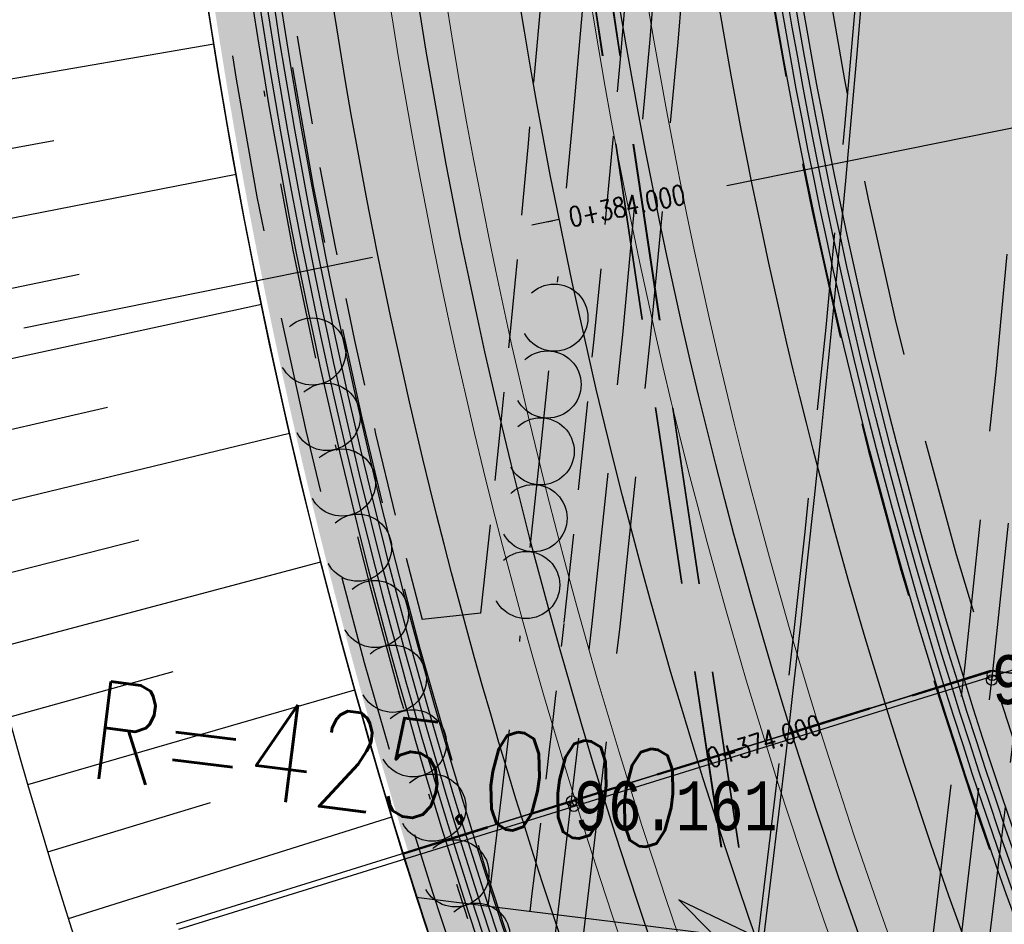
# Model space of a CAD drawing. Header units: metres. Extents: x 3458045 to 3462392, y 5482308 to 5484762.
# Tile 51 of 256: x 3459661 to 3459679, y 5483544 to 5483560. Entities that reach past the tile are written whole.
import ezdxf
from ezdxf.enums import TextEntityAlignment as Align

# ---------------------------------------------------------------- set-up
doc = ezdxf.new("R2010")
doc.units = ezdxf.units.M
for name, pattern in [('AUSGEZOGEN', [2, 1, 1]), ('STRICHPUNKT2', [12.7, 6.35, -3.175, 0, -3.175]), ('VERDECKT2', [4.7625, 3.175, -1.5875])]:
    doc.linetypes.add(name, pattern=pattern)
doc.layers.get('0').update_dxf_attribs({"linetype": 'CONTINUOUS'})
for name, color, linetype in [('-SP_AXIS', 7, 'CONTINUOUS'), ('SP_ACHSE_6721', 7, 'CONTINUOUS'), ('SP_ACHSE_6731', 7, 'CONTINUOUS'), ('SP_ACHSE_8521', 7, 'CONTINUOUS'), ('SP_ACHSE_8901', 7, 'CONTINUOUS'), ('SP_ACHSE_8911', 7, 'CONTINUOUS'), ('SP_AXIS', 7, 'CONTINUOUS'), ('SP_BAUGRUBE-BÖSCHUNG', 210, 'AUSGEZOGEN'), ('SP_BAUGRUBE-VERBAU', 210, 'AUSGEZOGEN'), ('SP_Blockfugen', 2, 'STRICHPUNKT2'), ('SP_BW5xx-BrückenB44', 7, 'CONTINUOUS'), ('SP_BW5xx-SchutzbauwerkBASF', 7, 'VERDECKT2'), ('SP_Entwässerung', 170, 'VERDECKT2'), ('SP_SOLID_Trogsohle_L6', 254, 'CONTINUOUS'), ('SP_StadtbahnFluchtweg', 1, 'CONTINUOUS'), ('SP_Trogsohle_Bohrpfähle_L6', 1, 'VERDECKT2'), ('SP_Trogsohle_L6', 1, 'VERDECKT2'), ('SP_TrogTunnel-Bautoleranz', 160, 'VERDECKT2'), ('SP_Trogwand_L6', 2, 'CONTINUOUS'), ('SP_Vb_Planung', 10, 'CONTINUOUS'), ('SP_VERM', 1, 'CONTINUOUS'), ('T__AXIS', 3, 'CONTINUOUS')]:
    doc.layers.add(name, color=color, linetype=linetype)
doc.layers.add('SP_BASF-Tunnel-3D', color=7, linetype='CONTINUOUS', plot=False)
doc.layers.add('SP_HILF', color=6, linetype='CONTINUOUS', plot=False)
doc.styles.add('K_ISOCP', font='k_isocp.shx')
doc.styles.add('MONOTXT8', font='monotxtd.shx', dxfattribs={"width": 0.8})
doc.styles.add('SIMPLEX8', font='simplexd.shx', dxfattribs={"width": 0.8})
doc.styles.add('SP_F', font='romans.shx', dxfattribs={"width": 0.7, "bigfont": 'sp_f.shx'})
doc.linetypes.add('EISENBAHN', pattern='A,0.15,[130,ltypeshp.shx,S=0.25,R=0,X=0,Y=0],0.15', length=0.3)

# ---------------------------------------------------------------- blocks, each defined once
blk = doc.blocks.new('kmr_i')
at = {"color": 1, "linetype": 'Continuous'}
blk.add_line((0, 0), (0, 1.416438), dxfattribs=at)
at = {"color": 1, "linetype": 'Continuous', "style": 'SIMPLEX8', "width": 0.8}
blk.add_attdef('STATION', text='', height=1, rotation=270.0000584, dxfattribs=at).set_placement((0, -0.50985), align=Align.MIDDLE_LEFT)
blk = doc.blocks.new('kmr_li')
at = {"color": 1, "linetype": 'Continuous'}
blk.add_line((0, 0), (0, 3.571), dxfattribs=at)
at = {"color": 1}
for p, q in [((0, 0), (-0.306, 0.907)), ((-0.306, 0.907), (0, 0.519)), ((0, 0), (0.306, 0.907)), ((0.306, 0.907), (0, 0.519))]:
    blk.add_line(p, q, dxfattribs=at)
at = {"color": 1, "linetype": 'Continuous', "style": 'K_ISOCP'}
blk.add_attdef('STATION', text='', height=1, rotation=270.0001, dxfattribs=at).set_placement((0, 4.404), align=Align.MIDDLE_RIGHT)
blk.add_attdef('PARAUL', text='', height=1, rotation=270.0001, dxfattribs=at).set_placement((-0.5, 1), align=Align.TOP_RIGHT)
blk.add_attdef('PARAOL', text='', height=1, rotation=270.0001, dxfattribs=at).set_placement((0.5, 1), align=Align.BOTTOM_RIGHT)
blk = doc.blocks.new('*U427')
at = {"color": 0, "linetype": 'ByBlock'}
for p, q in [((-4.301, 16.944), (1.817, 17.992)), ((-4.083, 15.714), (-1.037, 16.271)), ((-3.851, 14.485), (2.215, 15.666)), ((-3.606, 13.26), (-0.586, 13.883)), ((-3.346, 12.037), (2.666, 13.348)), ((-3.073, 10.817), (-0.081, 11.505)), ((-2.786, 9.601), (3.17, 11.041)), ((-2.485, 8.387), (0.478, 9.139)), ((-2.171, 7.177), (3.726, 8.745)), ((-1.843, 5.971), (1.091, 6.787)), ((-1.501, 4.769), (4.335, 6.462)), ((-1.146, 3.57), (1.756, 4.448)), ((-0.778, 2.376), (4.995, 4.193))]:
    blk.add_line(p, q, dxfattribs=at)

msp = doc.modelspace()

# ---------------------------------------------------------------- hatches: boundary and pattern name
at = {"layer": 'SP_SOLID_Trogsohle_L6'}
h = msp.add_hatch(color=253, dxfattribs=at)
h.dxf.hatch_style = 1
edge = h.paths.add_edge_path()
edge.add_line((3459682.6949, 5483576.1228), (3459674.2893, 5483576.5167))
edge.add_line((3459674.2893, 5483576.5167), (3459663.2959, 5483576.5564))
edge.add_arc((3459767.2204, 5483576.1835), 103.9252, 179.794427, 197.2561)
edge.add_line((3459667.9731, 5483545.3548), (3459678.4741, 5483548.6177))
edge.add_line((3459678.4741, 5483548.6177), (3459680.495, 5483548.3915))
edge.add_arc((3459252.6651, 5483596.2841), 430.5021, 353.612728, 357.315741)
h = msp.add_hatch(color=256, dxfattribs=at)
h.dxf.hatch_style = 1
edge = h.paths.add_edge_path()
edge.add_arc((3459769.0899, 5483577.25), 94.8568, 205.396791, 206.536821, ccw=False)
edge.add_arc((3459767.0763, 5483576.2867), 92.6247, 199.820158, 205.392671, ccw=False)
edge.add_arc((3459252.5278, 5483596.3795), 430.5021, 353.129523, 353.612728)
edge.add_line((3459680.3577, 5483548.4869), (3459678.3368, 5483548.7131))
edge.add_line((3459678.3368, 5483548.7131), (3459667.8358, 5483545.4502))
edge.add_arc((3459767.0832, 5483576.2789), 103.9252, 197.2561, 198.410202)
edge.add_arc((3459185.6065, 5483604.778), 486.7484, 350.685519, 352.762648, ccw=False)
edge.add_line((3459665.937, 5483525.9962), (3459676.9849, 5483524.1839))
edge.add_line((3459676.9849, 5483524.1839), (3459686.9178, 5483529.836))
edge.add_arc((3459791.8985, 5483589.5604), 120.7806, 209.212824, 209.635915, ccw=False)
edge.add_arc((3459777.3742, 5483581.4388), 104.1398, 206.562248, 209.212824, ccw=False)

# ---------------------------------------------------------------- linework, layer by layer
at = {"layer": '-SP_AXIS'}
msp.add_lwpolyline([(3459584.535, 5483313.826, 0.0163167), (3459599.9585, 5483332.687, 0.068239), (3459640.0386, 5483403.6589, 0.0069142), (3459643.3392, 5483412.3483, 0.0075143), (3459646.8956, 5483422.5925, 0.0096132), (3459652.7624, 5483441.5652, 0.0302488), (3459671.402, 5483524.1051, 0.0101538), (3459674.2769, 5483543.8961, 0.0856948), (3459667.4585, 5483688.3544)], format="xyb", dxfattribs=at)
at = {"layer": 'SP_ACHSE_6721'}
msp.add_lwpolyline([(3459853.5264, 5483320.0167, -0.1948963), (3459834.0333, 5483331.317), (3459703.015, 5483499.9698, -0.000771), (3459699.9492, 5483503.9245, -0.0023131), (3459696.908, 5483507.8981, -0.0038551), (3459693.916, 5483511.9088, -0.0053972), (3459690.9988, 5483515.9742, -0.0069393), (3459688.1827, 5483520.1102, -0.0084814), (3459685.4956, 5483524.3311, -0.0100236), (3459682.9666, 5483528.6484, -0.0115658), (3459680.6263, 5483533.0707, -0.0049744), (3459679.7641, 5483534.8411, -0.2153203), (3459678.2508, 5483614.3812, -0.0091566)], format="xyb", dxfattribs=at)
at = {"layer": 'SP_ACHSE_6731'}
msp.add_lwpolyline([(3459675.7031, 5483617.3858, 0.2228231), (3459677.0437, 5483532.3132, 0.0025401), (3459677.5007, 5483531.3892, 0.0114891), (3459679.8618, 5483526.94, 0.0099571), (3459682.4115, 5483522.5961, 0.0084252), (3459685.1192, 5483518.3487, 0.0068933), (3459687.9557, 5483514.1863, 0.0053614), (3459690.8935, 5483510.0945, 0.0038296), (3459693.906, 5483506.0574, 0.0022977), (3459696.9678, 5483502.0574, 0.0007659), (3459700.054, 5483498.0763), (3459831.272, 5483329.1671, 0.2011722), (3459853.8419, 5483316.445, 0.0012629)], format="xyb", dxfattribs=at)
at = {"layer": 'SP_ACHSE_8521'}
msp.add_lwpolyline([(3459694.0808, 5483383.6589, 0.2800965), (3459702.0956, 5483470.5561, 0.0116649), (3459700.1549, 5483474.3008, 0.0099688), (3459698.0344, 5483477.9921, 0.0081562), (3459695.7815, 5483481.6042, 0.0063437), (3459693.4247, 5483485.1496, 0.0045312), (3459690.9914, 5483488.6429, 0.0027187), (3459688.5077, 5483492.1005, 0.0009062), (3459685.9989, 5483495.5401, -0.0007831), (3459683.0952, 5483499.5198, -0.0023494), (3459680.2165, 5483503.5177, -0.0039157), (3459677.3881, 5483507.5512, -0.005482), (3459674.6361, 5483511.6372, -0.0070483), (3459671.9873, 5483515.7908, -0.0086147), (3459669.47, 5483520.0252, -0.0101697), (3459667.116, 5483524.3467, -0.2255197), (3459663.8072, 5483620.7334, -0.0051343)], format="xyb", dxfattribs=at)
at = {"layer": 'SP_ACHSE_8901'}
msp.add_lwpolyline([(3459663.5917, 5483703.287, -0.0763528), (3459773.4733, 5483559.3038, -0.0026415), (3459775.3741, 5483555.7812, -0.0045692), (3459777.2239, 5483552.2315, -0.0064969), (3459778.9947, 5483548.6418, -0.0084247), (3459780.6575, 5483545.0009, -0.0103526), (3459782.1824, 5483541.3003, -0.0122805), (3459783.5383, 5483537.5346, -0.0141346), (3459784.6877, 5483533.7213, -0.0820775), (3459786.8382, 5483512.3056, -0.0039193), (3459786.7627, 5483511.2537, -0.0130302), (3459786.3551, 5483507.4265, -0.0110254), (3459785.7638, 5483503.6231, -0.0090206), (3459785.0205, 5483499.8464, -0.007016), (3459784.1565, 5483496.0954, -0.0050114), (3459783.2025, 5483492.3662, -0.0030068), (3459782.1889, 5483488.6527, -0.0010023), (3459781.1454, 5483484.9475), (3459771.4367, 5483450.6471, 0.0014127)], format="xyb", dxfattribs=at)
at = {"layer": 'SP_ACHSE_8911'}
msp.add_lwpolyline([(3459779.9669, 5483401.3496, -0.1898543), (3459772.019, 5483438.2528, -0.0048267), (3459772.1981, 5483439.2782, -0.0102194), (3459772.7329, 5483441.8661, -0.0072994), (3459773.3582, 5483444.4337, -0.0043796), (3459774.0432, 5483446.9861, -0.0014599), (3459774.758, 5483449.5304), (3459784.8281, 5483485.1076, 0.0010135), (3459785.8599, 5483488.7717, 0.0030406), (3459786.8619, 5483492.4439, 0.0050678), (3459787.8042, 5483496.1319, 0.0070949), (3459788.6565, 5483499.8416, 0.0091222), (3459789.3881, 5483503.5769, 0.0111495), (3459789.9676, 5483507.3387, 0.0096243), (3459790.2818, 5483510.1571, 0.0966281), (3459787.5873, 5483536.6729, 0.005752), (3459787.0914, 5483538.2453, 0.0123927), (3459785.7657, 5483541.9647, 0.0104385), (3459784.2716, 5483545.6199, 0.0084844), (3459782.6402, 5483549.216, 0.0065303), (3459780.9016, 5483552.7616, 0.0045764), (3459779.0846, 5483556.2677, 0.0026224), (3459777.2173, 5483559.7474, 0.0769413), (3459666.0197, 5483705.8087)], format="xyb", dxfattribs=at)
at = {"layer": 'SP_AXIS'}
for points in [[(3459779.9669, 5483401.3496, -0.1898543), (3459772.019, 5483438.2528, -0.0048267), (3459772.1981, 5483439.2782, -0.0102194), (3459772.7329, 5483441.8661, -0.0072994), (3459773.3582, 5483444.4337, -0.0043796), (3459774.0432, 5483446.9861, -0.0014599), (3459774.758, 5483449.5304), (3459784.8281, 5483485.1076, 0.0010135), (3459785.8599, 5483488.7717, 0.0030406), (3459786.8619, 5483492.4439, 0.0050678), (3459787.8042, 5483496.1319, 0.0070949), (3459788.6565, 5483499.8416, 0.0091222), (3459789.3881, 5483503.5769, 0.0111495), (3459789.9676, 5483507.3387, 0.0096243), (3459790.2818, 5483510.1571, 0.0966281), (3459787.5873, 5483536.6729, 0.005752), (3459787.0914, 5483538.2453, 0.0123927), (3459785.7657, 5483541.9647, 0.0104385), (3459784.2716, 5483545.6199, 0.0084844), (3459782.6402, 5483549.216, 0.0065303), (3459780.9016, 5483552.7616, 0.0045764), (3459779.0846, 5483556.2677, 0.0026224), (3459777.2173, 5483559.7474, 0.0769413), (3459666.0197, 5483705.8087)], [(3459663.5917, 5483703.287, -0.0763528), (3459773.4733, 5483559.3038, -0.0026415), (3459775.3741, 5483555.7812, -0.0045692), (3459777.2239, 5483552.2315, -0.0064969), (3459778.9947, 5483548.6418, -0.0084247), (3459780.6575, 5483545.0009, -0.0103526), (3459782.1824, 5483541.3003, -0.0122805), (3459783.5383, 5483537.5346, -0.0141346), (3459784.6877, 5483533.7213, -0.0820775), (3459786.8382, 5483512.3056, -0.0039193), (3459786.7627, 5483511.2537, -0.0130302), (3459786.3551, 5483507.4265, -0.0110254), (3459785.7638, 5483503.6231, -0.0090206), (3459785.0205, 5483499.8464, -0.007016), (3459784.1565, 5483496.0954, -0.0050114), (3459783.2025, 5483492.3662, -0.0030068), (3459782.1889, 5483488.6527, -0.0010023), (3459781.1454, 5483484.9475), (3459771.4367, 5483450.6471, 0.0014127)], [(3459694.0808, 5483383.6589, 0.2800965), (3459702.0956, 5483470.5561, 0.0116649), (3459700.1549, 5483474.3008, 0.0099688), (3459698.0344, 5483477.9921, 0.0081562), (3459695.7815, 5483481.6042, 0.0063437), (3459693.4247, 5483485.1496, 0.0045312), (3459690.9914, 5483488.6429, 0.0027187), (3459688.5077, 5483492.1005, 0.0009062), (3459685.9989, 5483495.5401, -0.0007831), (3459683.0952, 5483499.5198, -0.0023494), (3459680.2165, 5483503.5177, -0.0039157), (3459677.3881, 5483507.5512, -0.005482), (3459674.6361, 5483511.6372, -0.0070483), (3459671.9873, 5483515.7908, -0.0086147), (3459669.47, 5483520.0252, -0.0101697), (3459667.116, 5483524.3467, -0.2255197), (3459663.8072, 5483620.7334, -0.0051343)], [(3459675.7031, 5483617.3858, 0.2228231), (3459677.0437, 5483532.3132, 0.0025401), (3459677.5007, 5483531.3892, 0.0114891), (3459679.8618, 5483526.94, 0.0099571), (3459682.4115, 5483522.5961, 0.0084252), (3459685.1192, 5483518.3487, 0.0068933), (3459687.9557, 5483514.1863, 0.0053614), (3459690.8935, 5483510.0945, 0.0038296), (3459693.906, 5483506.0574, 0.0022977), (3459696.9678, 5483502.0574, 0.0007659), (3459700.054, 5483498.0763), (3459831.272, 5483329.1671, 0.2011722), (3459853.8419, 5483316.445, 0.0012629)], [(3459853.5264, 5483320.0167, -0.1948963), (3459834.0333, 5483331.317), (3459703.015, 5483499.9698, -0.000771), (3459699.9492, 5483503.9245, -0.0023131), (3459696.908, 5483507.8981, -0.0038551), (3459693.916, 5483511.9088, -0.0053972), (3459690.9988, 5483515.9742, -0.0069393), (3459688.1827, 5483520.1102, -0.0084814), (3459685.4956, 5483524.3311, -0.0100236), (3459682.9666, 5483528.6484, -0.0115658), (3459680.6263, 5483533.0707, -0.0049744), (3459679.7641, 5483534.8411, -0.2153203), (3459678.2508, 5483614.3812, -0.0091566)]]:
    msp.add_lwpolyline(points, format="xyb", dxfattribs=at)
at = {"layer": 'SP_BASF-Tunnel-3D', "color": 0}
msp.add_line((3459663.8372, 5483544.1031, 96.1607), (3459682.4586, 5483549.8893, 96.1607), dxfattribs=at)
at = {"layer": 'SP_BASF-Tunnel-3D', "color": 1}
for p, q in [((3459678.3616, 5483548.6335), (3459678.3521, 5483548.5489, 96.1673)), ((3459670.8535, 5483546.3878), (3459670.8928, 5483546.2955, 96.1607))]:
    msp.add_line(p, q, dxfattribs=at)
at = {"layer": 'SP_BASF-Tunnel-3D'}
for centre in [(3459678.3521, 5483548.5489, 96.1673), (3459678.3616, 5483548.6335), (3459670.8535, 5483546.3878), (3459670.8928, 5483546.2955, 96.1607)]:
    msp.add_circle(centre, 0.0934, dxfattribs=at)
at = {"layer": 'SP_BAUGRUBE-VERBAU'}
for points in [[(3459666.8019, 5483531.4638, -0.1571782), (3459658.8474, 5483598.9886, -0.1539058)], [(3459668.4795, 5483543.4786, -0.1327859), (3459665.3839, 5483597.6281)]]:
    msp.add_lwpolyline(points, format="xyb", dxfattribs=at)
at = {"layer": 'SP_Blockfugen'}
for p, q in [((3459661.0751, 5483554.8387), (3459680.1874, 5483558.7059)), ((3459663.7979, 5483544.1955), (3459678.3368, 5483548.7131))]:
    msp.add_line(p, q, dxfattribs=at)
at = {"layer": 'SP_Blockfugen', "ltscale": 0.5}
msp.add_line((3459680.3534, 5483548.4874), (3459678.3368, 5483548.7131), dxfattribs=at)
at = {"layer": 'SP_BW5xx-BrückenB44', "color": 96}
for points in [[(3459696.0024, 5483467.3082, 0.0007946), (3459695.8953, 5483467.5286, 0.0116649), (3459694.1044, 5483470.9838, 0.0099688), (3459692.121, 5483474.4366, 0.0081562), (3459689.9872, 5483477.8577, 0.0063437), (3459687.7274, 5483481.2572, 0.0045312), (3459685.3656, 5483484.6479, 0.0027187), (3459682.9256, 5483488.0446, 0.0009062), (3459680.4316, 5483491.464, -0.0007831), (3459677.5148, 5483495.4616, -0.0023494), (3459674.5982, 5483499.5121, -0.0039157), (3459671.7078, 5483503.6341, -0.005482), (3459668.8712, 5483507.8456, -0.0070483), (3459666.1179, 5483512.1632, -0.0086147), (3459663.479, 5483516.602, -0.0101697), (3459660.9908, 5483521.1699, -0.2067745), (3459654.3611, 5483615.5275, -0.0051343)], [(3459697.0824, 5483467.8313, 0.0007946), (3459696.9736, 5483468.0551, 0.0116649), (3459695.1567, 5483471.5607, 0.0099688), (3459693.1494, 5483475.0549, 0.0081562), (3459690.9949, 5483478.5092, 0.0063437), (3459688.7182, 5483481.9341, 0.0045312), (3459686.344, 5483485.3426, 0.0027187), (3459683.8964, 5483488.75, 0.0009062), (3459681.3998, 5483492.1729, -0.0007831), (3459678.4853, 5483496.1674, -0.0023494), (3459675.5753, 5483500.2087, -0.0039157), (3459672.6957, 5483504.3153, -0.005482), (3459669.8738, 5483508.505, -0.0070483), (3459667.1386, 5483512.7941, -0.0086147), (3459664.5209, 5483517.1973, -0.0101697), (3459662.056, 5483521.7223, -0.20662), (3459655.4723, 5483615.0785, -0.0051343)], [(3459697.9824, 5483468.2672, 0.0007946), (3459697.8722, 5483468.4939, 0.0116649), (3459696.0335, 5483472.0415, 0.0099688), (3459694.0064, 5483475.5702, 0.0081562), (3459691.8347, 5483479.0522, 0.0063437), (3459689.5439, 5483482.4982, 0.0045312), (3459687.1593, 5483485.9216, 0.0027187), (3459684.7054, 5483489.3378, 0.0009062), (3459682.2067, 5483492.7636, -0.0007831), (3459679.2941, 5483496.7555, -0.0023494), (3459676.3896, 5483500.7892, -0.0039157), (3459673.5189, 5483504.883, -0.005482), (3459670.7093, 5483509.0545, -0.0070483), (3459667.9893, 5483513.3198, -0.0086147), (3459665.3892, 5483517.6934, -0.0101697), (3459662.9437, 5483522.1828, -0.2065472), (3459656.4031, 5483614.7025, -0.0051343)]]:
    msp.add_lwpolyline(points, format="xyb", dxfattribs=at)
at = {"layer": 'SP_BW5xx-BrückenB44', "color": 96, "flags": 128}
msp.add_lwpolyline([(3459700.1424, 5483469.3134, 0.0007947), (3459700.0288, 5483469.547, 0.0116649), (3459698.138, 5483473.1952, 0.0099688), (3459696.0633, 5483476.8069, 0.0081562), (3459693.8501, 5483480.3554, 0.0063437), (3459691.5256, 5483483.8521, 0.0045312), (3459689.1161, 5483487.3112, 0.0027187), (3459686.647, 5483490.7485, 0.0009062), (3459684.1432, 5483494.1814, -0.0007831), (3459681.2351, 5483498.1671, -0.0023494), (3459678.3437, 5483502.1825, -0.0039157), (3459675.4947, 5483506.2455, -0.005482), (3459672.7145, 5483510.3733, -0.0070483), (3459670.0308, 5483514.5816, -0.0086147), (3459667.473, 5483518.8841, -0.0101697), (3459665.0742, 5483523.2877, -0.0715828), (3459654.3359, 5483554.1328, -0.0051343)], format="xyb", dxfattribs=at)
at = {"layer": 'SP_BW5xx-SchutzbauwerkBASF', "color": 96}
for points in [[(3459401.0095, 5483122.659, 0.0232004), (3459423.2563, 5483139.8317, 0.0116309), (3459433.79, 5483149.1729, 0.0086639), (3459446.1447, 5483161.059, 0.0063364), (3459456.4755, 5483171.6126, 0.0035267), (3459473.1706, 5483189.3547), (3459562.7393, 5483285.4326, 0.0025948), (3459574.3446, 5483297.9486, 0.0060935), (3459586.7942, 5483311.8522, 0.0163167), (3459602.3416, 5483330.8647, 0.0006214), (3459602.3461, 5483330.8706, 0.068239), (3459642.827, 5483402.5522, 0.0069142), (3459646.1581, 5483411.3219, 0.0075143), (3459649.7441, 5483421.6513, 0.0096118), (3459655.6442, 5483440.7314, 0.0302462), (3459674.3622, 5483523.618, 0.0101516), (3459677.2539, 5483543.5252, 0.049763), (3459679.3242, 5483628.484, 0.00046)], [(3459401.2953, 5483122.2488, 0.0232011), (3459423.5796, 5483139.4502, 0.0116306), (3459434.1303, 5483148.8067, 0.0086639), (3459446.4975, 5483160.7047, 0.0063364), (3459456.8372, 5483171.2674, 0.0035266), (3459473.5367, 5483189.0142), (3459563.1046, 5483285.0912, 0.0025947), (3459574.713, 5483297.6106, 0.0060935), (3459587.1707, 5483311.5232, 0.0163167), (3459602.7387, 5483330.561, 0.0006214), (3459602.744, 5483330.5679, 0.068239), (3459643.2917, 5483402.3678, 0.0069142), (3459646.6279, 5483411.1508, 0.0075143), (3459650.2189, 5483421.4944, 0.0096116), (3459656.1245, 5483440.5924, 0.0302458), (3459674.8556, 5483523.5368, 0.0101512), (3459677.7501, 5483543.4634, 0.0497627), (3459679.8228, 5483628.521, 0.00046)], [(3459397.1789, 5483128.156, 0.0231889), (3459418.9225, 5483144.9413, 0.0061218), (3459424.6963, 5483149.9667, 0.0043641), (3459429.2372, 5483154.0885, 0.0073566), (3459438.132, 5483162.5586, 0.0061333), (3459447.9008, 5483172.3785, 0.0031036), (3459455.3771, 5483180.1718, 0.0021323), (3459468.2656, 5483193.9189), (3459557.8412, 5483290.0041, 0.0006666), (3459564.1687, 5483296.8023, 0.0036667), (3459574.5998, 5483308.1867, 0.0088003), (3459586.7349, 5483322.0987, 0.0120082), (3459597.015, 5483334.9289, 0.0682371), (3459636.5995, 5483405.0238, 0.0094139), (3459640.8967, 5483416.4967, 0.0075852), (3459644.8109, 5483428.137, 0.0068969), (3459649.2086, 5483442.5949, 0.0302502), (3459667.7507, 5483524.7031, 0.0093939), (3459670.6056, 5483544.3561, 0.0497651), (3459672.6426, 5483627.9882, 0.0497651)], [(3459397.4648, 5483127.7458, 0.0231899), (3459419.2461, 5483144.5601, -0.0003924), (3459419.2499, 5483144.5633, 0.0116329), (3459429.5695, 5483153.7147, 0.0086639), (3459441.7694, 5483165.4518, 0.0063364), (3459451.9903, 5483175.8932, 0.0035272), (3459468.6279, 5483193.5742, -0.0006005), (3459468.6331, 5483193.5799), (3459558.2069, 5483289.6631, -0.0006254), (3459558.2123, 5483289.669, 0.0025954), (3459569.7764, 5483302.1405, 0.0060935), (3459582.1253, 5483315.9315, 0.016314), (3459597.4141, 5483334.6277, 0.0682356), (3459637.0643, 5483404.8394, 0.0069142), (3459640.3323, 5483413.4431, 0.0075143), (3459643.8572, 5483423.5964, 0.0096132), (3459649.6876, 5483442.4515, -0.0004775), (3459649.6893, 5483442.4574, 0.0302488), (3459668.2437, 5483524.62, -0.0007352), (3459668.2453, 5483524.6293, 0.0101538), (3459671.1015, 5483544.2918, 0.0497665), (3459673.1412, 5483628.0252)], [(3459662.5782, 5483479.7025, 0.0161712), (3459671.3033, 5483524.1213, 0.0101539), (3459674.1777, 5483543.9085, 0.0345231), (3459677.3868, 5483602.4401)]]:
    msp.add_lwpolyline(points, format="xyb", dxfattribs=at)
at = {"layer": 'SP_Entwässerung'}
for p, q in [((3459668.1057, 5483581.6732), (3459674.0345, 5483542.1081)), ((3459668.1138, 5483581.6731), (3459674.0422, 5483542.1108)), ((3459668.4182, 5483581.6658), (3459674.3308, 5483542.2095)), ((3459668.4264, 5483581.6656), (3459674.3384, 5483542.2122))]:
    msp.add_line(p, q, dxfattribs=at)
at = {"layer": 'SP_HILF'}
for points in [[(3459682.5576, 5483576.2182), (3459674.152, 5483576.6121), (3459663.1586, 5483576.6518, 0.0763387), (3459667.8358, 5483545.4502), (3459678.3368, 5483548.7131), (3459680.3577, 5483548.4869, 0.0161588)], [(3459684.2265, 5483534.8706, -0.0049744), (3459683.4001, 5483536.5674, -0.0243195), (3459679.9386, 5483544.8805, 0.0021084), (3459680.3577, 5483548.4869), (3459678.3368, 5483548.7131), (3459667.8358, 5483545.4502, 0.0050358), (3459668.4769, 5483543.4574, -0.0090634), (3459665.937, 5483525.9962), (3459676.9849, 5483524.1839), (3459686.9178, 5483529.836, -0.0018461), (3459686.4797, 5483530.6128, -0.0115658)]]:
    msp.add_lwpolyline(points, format="xyb", close=True, dxfattribs=at)
at = {"layer": 'SP_StadtbahnFluchtweg'}
for points in [[(3459713.8054, 5483477.8483), (3459699.0269, 5483496.8717, -0.000771), (3459695.9533, 5483500.8367, -0.0023131), (3459692.8836, 5483504.8473, -0.0038551), (3459689.8451, 5483508.9205, -0.0053972), (3459686.8643, 5483513.0744, -0.0069393), (3459683.9694, 5483517.3264, -0.0084814), (3459681.1903, 5483521.6917, -0.0100236), (3459678.5589, 5483526.1837, -0.0115658), (3459676.1094, 5483530.8125, -0.0049744), (3459675.2021, 5483532.6753, -0.1668111), (3459667.7831, 5483598.279, -0.1668111)], [(3459719.1754, 5483482.02), (3459704.3969, 5483501.0434, -0.000771), (3459701.334, 5483504.9946, -0.0023131), (3459698.3026, 5483508.9553, -0.0038551), (3459695.3267, 5483512.9444, -0.0053972), (3459692.4315, 5483516.979, -0.0069393), (3459689.6428, 5483521.0749, -0.0084814), (3459686.9876, 5483525.2457, -0.0100236), (3459684.494, 5483529.5025, -0.0115658), (3459682.1916, 5483533.8533, -0.0049744), (3459681.345, 5483535.5917, -0.1668108), (3459674.4221, 5483596.8085, -0.1668108)]]:
    msp.add_lwpolyline(points, format="xyb", dxfattribs=at)
at = {"layer": 'SP_Trogsohle_Bohrpfähle_L6', "linetype": 'STRICHPUNKT2', "ltscale": 0.5}
for points in [[(3459663.9086, 5483576.6491, 0.079876), (3459668.9922, 5483544.29, 0.079876)], [(3459666.6771, 5483525.8748, 0.0096554), (3459669.3649, 5483544.5081, 0.0191887), (3459672.115, 5483576.6194, 0.0500699)]]:
    msp.add_lwpolyline(points, format="xyb", dxfattribs=at)
at = {"layer": 'SP_Trogsohle_Bohrpfähle_L6', "ltscale": 0.5}
for centre in [(3459670.543, 5483555.0192), (3459666.2211, 5483554.4147), (3459670.4214, 5483553.8254), (3459666.4788, 5483553.2469), (3459670.2975, 5483552.6318), (3459666.7515, 5483552.0749), (3459670.17, 5483551.4386), (3459667.0367, 5483550.9115), (3459670.0392, 5483550.2457), (3459667.3397, 5483549.7279), (3459667.6589, 5483548.5718), (3459668.0182, 5483547.4194), (3459668.3645, 5483546.2704), (3459668.7767, 5483545.0962), (3459669.1534, 5483543.9652)]:
    msp.add_circle(centre, 0.6, dxfattribs=at)
at = {"layer": 'SP_Trogsohle_L6', "ltscale": 0.5}
for p, q in [((3459669.2283, 5483549.7428), (3459668.1853, 5483549.6303)), ((3459667.8328, 5483545.4597), (3459678.3339, 5483548.7227)), ((3459667.8387, 5483545.4406), (3459678.3398, 5483548.7036))]:
    msp.add_line(p, q, dxfattribs=at)
for points in [[(3459663.1586, 5483576.6518, 0.0763145), (3459667.8328, 5483545.4597, 0.1312865)], [(3459664.6586, 5483576.6464, 0.0667972), (3459668.1853, 5483549.6303, 0.079876)], [(3459669.2283, 5483549.7428, 0.0160811), (3459671.3643, 5483576.6221)], [(3459670.719, 5483549.576, 0.0161199), (3459672.8657, 5483576.6167, 0.0436749)], [(3459667.4172, 5483525.7534, 0.0096554), (3459670.1092, 5483544.4154, 0.0030754), (3459670.7168, 5483549.5561, 0.0436749)], [(3459678.4069, 5483544.7085, 0.0023089), (3459678.8659, 5483548.6438, 0.0345433)], [(3459667.8387, 5483545.4406, 0.0050117), (3459668.4769, 5483543.4574, 0.1312865)], [(3459675.5091, 5483524.426, 0.0103182), (3459678.4072, 5483544.7075, 0.0030762)]]:
    msp.add_lwpolyline(points, format="xyb", dxfattribs=at)
at = {"layer": 'SP_TrogTunnel-Bautoleranz'}
for points in [[(3459719.659, 5483482.946), (3459705.1472, 5483501.6262, -0.000771), (3459702.0857, 5483505.5755, -0.0023131), (3459699.0596, 5483509.5292, -0.0038551), (3459696.0925, 5483513.5065, -0.0053972), (3459693.2093, 5483517.5245, -0.0069393), (3459690.4354, 5483521.5986, -0.0084814), (3459687.7975, 5483525.7422, -0.0100236), (3459685.3232, 5483529.9661, -0.0115658), (3459683.0413, 5483534.2781, -0.0049744), (3459682.2031, 5483535.9991, -0.1901616), (3459677.5616, 5483604.8113, -0.0091566)], [(3459666.6716, 5483597.3578, 0.1668118), (3459674.8871, 5483531.2602, 0.0025401), (3459675.3549, 5483530.3142, 0.0114891), (3459677.7682, 5483525.7666, 0.0099571), (3459680.3663, 5483521.3402, 0.0084252), (3459683.1175, 5483517.0247, 0.0068933), (3459685.9913, 5483512.8075, 0.0053614), (3459688.9591, 5483508.6739, 0.0038296), (3459691.9936, 5483504.6074, 0.0022977), (3459695.0687, 5483500.5899, 0.0007659), (3459698.1595, 5483496.603), (3459712.8676, 5483477.6701, 0.2011722)]]:
    msp.add_lwpolyline(points, format="xyb", dxfattribs=at)
at = {"layer": 'SP_Trogwand_L6'}
for points in [[(3459719.6787, 5483482.9613), (3459705.1669, 5483501.6416, -0.000771), (3459702.1055, 5483505.5908, -0.0023131), (3459699.0795, 5483509.5443, -0.0038551), (3459696.1127, 5483513.5213, -0.0053972), (3459693.2297, 5483517.5389, -0.0069393), (3459690.4563, 5483521.6124, -0.0084814), (3459687.8188, 5483525.7553, -0.0100236), (3459685.345, 5483529.9783, -0.0115658), (3459683.0637, 5483534.2893, -0.0049744), (3459682.2257, 5483536.0099, -0.1901616), (3459677.5854, 5483604.8037, -0.0091566)], [(3459720.0736, 5483483.2681), (3459705.5618, 5483501.9483, -0.000771), (3459702.5011, 5483505.8965, -0.0023131), (3459699.478, 5483509.8463, -0.0038551), (3459696.5157, 5483513.8172, -0.0053972), (3459693.6391, 5483517.826, -0.0069393), (3459690.8735, 5483521.8881, -0.0084814), (3459688.2451, 5483526.0166, -0.0100236), (3459685.7814, 5483530.2224, -0.0115658), (3459683.5109, 5483534.5128, -0.0049744), (3459682.6774, 5483536.2243, -0.1901616), (3459678.0618, 5483604.6519, -0.0091566)], [(3459666.1578, 5483597.4657, 0.1668117), (3459674.4153, 5483531.0298, 0.0025401), (3459674.8856, 5483530.0791, 0.0114891), (3459677.3102, 5483525.5099, 0.0099571), (3459679.9189, 5483521.0655, 0.0084252), (3459682.6796, 5483516.7351, 0.0068933), (3459685.5616, 5483512.5059, 0.0053614), (3459688.5359, 5483508.3632, 0.0038296), (3459691.5752, 5483504.2902, 0.0022977), (3459694.6533, 5483500.2689, 0.0007659), (3459697.745, 5483496.2807), (3459712.453, 5483477.348, 0.2011722)], [(3459666.6471, 5483597.363, 0.1668118), (3459674.8646, 5483531.2492, 0.0025401), (3459675.3326, 5483530.303, 0.0114891), (3459677.7464, 5483525.7544, 0.0099571), (3459680.345, 5483521.3272, 0.0084252), (3459683.0966, 5483517.0109, 0.0068933), (3459685.9708, 5483512.7932, 0.0053614), (3459688.9389, 5483508.6591, 0.0038296), (3459691.9736, 5483504.5923, 0.0022977), (3459695.0489, 5483500.5746, 0.0007659), (3459698.1397, 5483496.5877), (3459712.8479, 5483477.6548, 0.2011722)]]:
    msp.add_lwpolyline(points, format="xyb", dxfattribs=at)
at = {"layer": 'SP_Trogwand_L6', "color": 251, "linetype": 'Continuous'}
for points in [[(3459719.7774, 5483483.038), (3459705.2656, 5483501.7183, -0.000771), (3459702.2044, 5483505.6672, -0.0023131), (3459699.1792, 5483509.6198, -0.0038551), (3459696.2134, 5483513.5953, -0.0053972), (3459693.3321, 5483517.6107, -0.0069393), (3459690.5606, 5483521.6813, -0.0084814), (3459687.9254, 5483525.8206, -0.0100236), (3459685.4541, 5483530.0393, -0.0115658), (3459683.1755, 5483534.3452, -0.0049744), (3459682.3386, 5483536.0635, -0.1901616), (3459677.7045, 5483604.7658, -0.0091566)], [(3459719.8761, 5483483.1147), (3459705.3643, 5483501.7949, -0.000771), (3459702.3033, 5483505.7436, -0.0023131), (3459699.2788, 5483509.6953, -0.0038551), (3459696.3142, 5483513.6693, -0.0053972), (3459693.4344, 5483517.6824, -0.0069393), (3459690.6649, 5483521.7502, -0.0084814), (3459688.032, 5483525.886, -0.0100236), (3459685.5632, 5483530.1003, -0.0115658), (3459683.2873, 5483534.4011, -0.0049744), (3459682.4516, 5483536.1171, -0.1901616), (3459677.8236, 5483604.7278, -0.0091566)], [(3459719.9748, 5483483.1914), (3459705.463, 5483501.8716, -0.000771), (3459702.4022, 5483505.82, -0.0023131), (3459699.3784, 5483509.7708, -0.0038551), (3459696.415, 5483513.7432, -0.0053972), (3459693.5368, 5483517.7542, -0.0069393), (3459690.7692, 5483521.8191, -0.0084814), (3459688.1385, 5483525.9513, -0.0100236), (3459685.6723, 5483530.1614, -0.0115658), (3459683.3991, 5483534.4569, -0.0049744), (3459682.5645, 5483536.1707, -0.1901616), (3459677.9427, 5483604.6899, -0.0091566)], [(3459666.2801, 5483597.44, 0.1668117), (3459674.5276, 5483531.0847, 0.0025401), (3459674.9973, 5483530.135, 0.0114891), (3459677.4193, 5483525.571, 0.0099571), (3459680.0254, 5483521.1309, 0.0084252), (3459682.7838, 5483516.804, 0.0068933), (3459685.6639, 5483512.5777, 0.0053614), (3459688.6367, 5483508.4372, 0.0038296), (3459691.6748, 5483504.3657, 0.0022977), (3459694.7522, 5483500.3453, 0.0007659), (3459697.8437, 5483496.3575), (3459712.5517, 5483477.4247)], [(3459666.4024, 5483597.4143, 0.1668117), (3459674.6399, 5483531.1395, 0.0025401), (3459675.1091, 5483530.191, 0.0114891), (3459677.5283, 5483525.6321, 0.0099571), (3459680.132, 5483521.1963, 0.0084252), (3459682.8881, 5483516.873, 0.0068933), (3459685.7662, 5483512.6495, 0.0053614), (3459688.7374, 5483508.5112, 0.0038296), (3459691.7744, 5483504.4412, 0.0022977), (3459694.8511, 5483500.4218, 0.0007659), (3459697.9424, 5483496.4342), (3459712.6504, 5483477.5014)], [(3459666.5248, 5483597.3886, 0.1668118), (3459674.7523, 5483531.1943, 0.0025401), (3459675.2208, 5483530.247, 0.0114891), (3459677.6374, 5483525.6933, 0.0099571), (3459680.2385, 5483521.2617, 0.0084252), (3459682.9924, 5483516.9419, 0.0068933), (3459685.8685, 5483512.7214, 0.0053614), (3459688.8382, 5483508.5852, 0.0038296), (3459691.874, 5483504.5167, 0.0022977), (3459694.95, 5483500.4982, 0.0007659), (3459698.0411, 5483496.5109), (3459712.7491, 5483477.5781)]]:
    msp.add_lwpolyline(points, format="xyb", dxfattribs=at)
at = {"layer": 'SP_Trogwand_L6', "color": 1, "linetype": 'VERDECKT2'}
for points in [[(3459686.6571, 5483529.6876, -0.0018461), (3459686.2178, 5483530.4664, -0.0115658), (3459683.9581, 5483534.7364, -0.0049744), (3459683.1291, 5483536.4387, -0.1901616), (3459678.5382, 5483604.5001, -0.0091566)], [(3459665.6684, 5483597.5684, 0.1668117), (3459673.966, 5483530.8104, 0.0025401), (3459674.4385, 5483529.8551, 0.0114891), (3459676.8741, 5483525.2654, 0.0019145), (3459677.3638, 5483524.3995, 0.0084252)]]:
    msp.add_lwpolyline(points, format="xyb", dxfattribs=at)
at = {"layer": 'SP_Vb_Planung', "linetype": 'AUSGEZOGEN', "lineweight": 13, "ltscale": 13}
for points in [[(3459780.3831, 5483401.6267, -0.1898543), (3459772.5124, 5483438.1716, -0.0048267), (3459772.6898, 5483439.1874, -0.0102194), (3459773.2204, 5483441.7549, -0.0072994), (3459773.8422, 5483444.3083, -0.0043796), (3459774.525, 5483446.8523, -0.0014599), (3459775.239, 5483449.3937), (3459785.3092, 5483484.9715, 0.0010135), (3459786.3415, 5483488.6371, 0.0030406), (3459787.3451, 5483492.3152, 0.0050678), (3459788.2899, 5483496.013, 0.0070949), (3459789.1454, 5483499.7366, 0.0091222), (3459789.8804, 5483503.4898, 0.0111495), (3459790.4634, 5483507.2736, 0.0096243), (3459790.7797, 5483510.1112, 0.0966281), (3459788.0659, 5483536.8178, 0.005752), (3459787.5665, 5483538.4011, 0.0123927), (3459786.2324, 5483542.1442, 0.0104385), (3459784.7304, 5483545.8187, 0.0084844), (3459783.092, 5483549.4303, 0.0065303), (3459781.3476, 5483552.9876, 0.0045764), (3459779.5264, 5483556.5018, 0.0026224), (3459777.6566, 5483559.9861, 0.0769413), (3459666.3666, 5483706.1689)], [(3459779.5507, 5483401.0725, -0.1898543), (3459771.5256, 5483438.334, -0.0048267), (3459771.7064, 5483439.369, -0.0102194), (3459772.2455, 5483441.9773, -0.0072994), (3459772.8741, 5483444.5591, -0.0043796), (3459773.5614, 5483447.1199, -0.0014599), (3459774.277, 5483449.667), (3459784.347, 5483485.2438, 0.0010135), (3459785.3783, 5483488.9062, 0.0030406), (3459786.3787, 5483492.5726, 0.0050678), (3459787.3185, 5483496.2507, 0.0070949), (3459788.1677, 5483499.9466, 0.0091222), (3459788.8957, 5483503.664, 0.0111495), (3459789.4719, 5483507.4038, 0.0096243), (3459789.7839, 5483510.2029, 0.0966281), (3459787.1088, 5483536.5281, 0.005752), (3459786.6163, 5483538.0894, 0.0123927), (3459785.299, 5483541.7852, 0.0104385), (3459783.8128, 5483545.4211, 0.0084844), (3459782.1884, 5483549.0017, 0.0065303), (3459780.4555, 5483552.5356, 0.0045764), (3459778.6428, 5483556.0336, 0.0026224), (3459776.7779, 5483559.5086, 0.0769413), (3459665.6729, 5483705.4486)], [(3459663.9385, 5483703.6472, -0.0763528), (3459773.9123, 5483559.5433, -0.0026415), (3459775.8154, 5483556.0163, -0.0045692), (3459777.6694, 5483552.4585, -0.0064969), (3459779.4459, 5483548.8571, -0.0084247), (3459781.1157, 5483545.201, -0.0103526), (3459782.6485, 5483541.4812, -0.0122805), (3459784.0127, 5483537.6924, -0.0141346), (3459785.1703, 5483533.852, -0.0820775), (3459787.3372, 5483512.2737, -0.0039193), (3459787.2612, 5483511.214, -0.0130302), (3459786.8507, 5483507.3606, -0.0110254), (3459786.256, 5483503.5354, -0.0090206), (3459785.5093, 5483499.741, -0.007016), (3459784.6421, 5483495.9763, -0.0050114), (3459783.6857, 5483492.2374, -0.0030068), (3459782.6704, 5483488.5182, -0.0010023), (3459781.6264, 5483484.811), (3459771.9178, 5483450.5109, 0.0014127)], [(3459663.2449, 5483702.9268, -0.0763528), (3459773.0344, 5483559.0643, -0.0026415), (3459774.9329, 5483555.546, -0.0045692), (3459776.7784, 5483552.0045, -0.0064969), (3459778.5434, 5483548.4264, -0.0084247), (3459780.1992, 5483544.8009, -0.0103526), (3459781.7163, 5483541.1194, -0.0122805), (3459783.0638, 5483537.3768, -0.0141346), (3459784.2051, 5483533.5906, -0.0820775), (3459786.3392, 5483512.3374, -0.0039193), (3459786.2643, 5483511.2934, -0.0130302), (3459785.8594, 5483507.4924, -0.0110254), (3459785.2715, 5483503.7108, -0.0090206), (3459784.5318, 5483499.9518, -0.007016), (3459783.6709, 5483496.2145, -0.0050114), (3459782.7194, 5483492.495, -0.0030068), (3459781.7073, 5483488.7873, -0.0010023), (3459780.6644, 5483485.084), (3459770.9556, 5483450.7832, 0.0014127)], [(3459675.2472, 5483617.5909, 0.2228231), (3459676.5944, 5483532.0938, 0.0025401), (3459677.0537, 5483531.1652, 0.0114891), (3459679.4256, 5483526.6956, 0.0099571), (3459681.9854, 5483522.3345, 0.0084252), (3459684.7022, 5483518.0729, 0.0068933), (3459687.5465, 5483513.899, 0.0053614), (3459690.4905, 5483509.7985, 0.0038296), (3459693.5076, 5483505.7553, 0.0022977), (3459696.5721, 5483501.7517, 0.0007659), (3459699.6593, 5483497.7694), (3459830.8772, 5483328.8604, 0.2011722), (3459853.784, 5483315.9484, 0.0012629)], [(3459676.1591, 5483617.1806, 0.2228231), (3459677.493, 5483532.5326, 0.0025401), (3459677.9478, 5483531.6131, 0.0114891), (3459680.298, 5483527.1845, 0.0099571), (3459682.8376, 5483522.8577, 0.0084252), (3459685.5362, 5483518.6246, 0.0068933), (3459688.365, 5483514.4735, 0.0053614), (3459691.2965, 5483510.3904, 0.0038296), (3459694.3044, 5483506.3595, 0.0022977), (3459697.3634, 5483502.3632, 0.0007659), (3459700.4487, 5483498.3833), (3459831.6669, 5483329.4739, 0.2011722), (3459853.8999, 5483316.9416, 0.001261)], [(3459853.4564, 5483319.5216, -0.1948963), (3459833.6384, 5483331.0102), (3459702.6201, 5483499.6631, -0.000771), (3459699.5536, 5483503.6188, -0.0023131), (3459696.5095, 5483507.596, -0.0038551), (3459693.5129, 5483511.6129, -0.0053972), (3459690.5894, 5483515.6871, -0.0069393), (3459687.7656, 5483519.8346, -0.0084814), (3459685.0694, 5483524.0698, -0.0100236), (3459682.5302, 5483528.4044, -0.0115658), (3459680.1791, 5483532.8471, -0.0049744), (3459679.3124, 5483534.6267, -0.2153203), (3459677.7913, 5483614.5783, -0.0091566)], [(3459853.5964, 5483320.5118, -0.1948963), (3459834.4281, 5483331.6237), (3459703.4098, 5483500.2766, -0.000771), (3459700.3449, 5483504.2303, -0.0023131), (3459697.3064, 5483508.2001, -0.0038551), (3459694.3191, 5483512.2047, -0.0053972), (3459691.4081, 5483516.2613, -0.0069393), (3459688.5999, 5483520.3859, -0.0084814), (3459685.9219, 5483524.5924, -0.0100236), (3459683.403, 5483528.8924, -0.0115658), (3459681.0735, 5483533.2943, -0.0049744), (3459680.2158, 5483535.0556, -0.2153203), (3459678.7103, 5483614.1841, -0.0091566)]]:
    msp.add_lwpolyline(points, format="xyb", dxfattribs=at)
at = {"layer": 'SP_Vb_Planung', "linetype": 'EISENBAHN', "lineweight": 13, "ltscale": 13}
for points in [[(3459779.9669, 5483401.3496, -0.1898543), (3459772.019, 5483438.2528, -0.0048267), (3459772.1981, 5483439.2782, -0.0102194), (3459772.7329, 5483441.8661, -0.0072994), (3459773.3582, 5483444.4337, -0.0043796), (3459774.0432, 5483446.9861, -0.0014599), (3459774.758, 5483449.5304), (3459784.8281, 5483485.1076, 0.0010135), (3459785.8599, 5483488.7717, 0.0030406), (3459786.8619, 5483492.4439, 0.0050678), (3459787.8042, 5483496.1319, 0.0070949), (3459788.6565, 5483499.8416, 0.0091222), (3459789.3881, 5483503.5769, 0.0111495), (3459789.9676, 5483507.3387, 0.0096243), (3459790.2818, 5483510.1571, 0.0966281), (3459787.5873, 5483536.6729, 0.005752), (3459787.0914, 5483538.2453, 0.0123927), (3459785.7657, 5483541.9647, 0.0104385), (3459784.2716, 5483545.6199, 0.0084844), (3459782.6402, 5483549.216, 0.0065303), (3459780.9016, 5483552.7616, 0.0045764), (3459779.0846, 5483556.2677, 0.0026224), (3459777.2173, 5483559.7474, 0.0769413), (3459666.0197, 5483705.8087)], [(3459663.5917, 5483703.287, -0.0763528), (3459773.4733, 5483559.3038, -0.0026415), (3459775.3741, 5483555.7812, -0.0045692), (3459777.2239, 5483552.2315, -0.0064969), (3459778.9947, 5483548.6418, -0.0084247), (3459780.6575, 5483545.0009, -0.0103526), (3459782.1824, 5483541.3003, -0.0122805), (3459783.5383, 5483537.5346, -0.0141346), (3459784.6877, 5483533.7213, -0.0820775), (3459786.8382, 5483512.3056, -0.0039193), (3459786.7627, 5483511.2537, -0.0130302), (3459786.3551, 5483507.4265, -0.0110254), (3459785.7638, 5483503.6231, -0.0090206), (3459785.0205, 5483499.8464, -0.007016), (3459784.1565, 5483496.0954, -0.0050114), (3459783.2025, 5483492.3662, -0.0030068), (3459782.1889, 5483488.6527, -0.0010023), (3459781.1454, 5483484.9475), (3459771.4367, 5483450.6471, 0.0014127)], [(3459675.7031, 5483617.3858, 0.2228231), (3459677.0437, 5483532.3132, 0.0025401), (3459677.5007, 5483531.3892, 0.0114891), (3459679.8618, 5483526.94, 0.0099571), (3459682.4115, 5483522.5961, 0.0084252), (3459685.1192, 5483518.3487, 0.0068933), (3459687.9557, 5483514.1863, 0.0053614), (3459690.8935, 5483510.0945, 0.0038296), (3459693.906, 5483506.0574, 0.0022977), (3459696.9678, 5483502.0574, 0.0007659), (3459700.054, 5483498.0763), (3459831.272, 5483329.1671, 0.2011722), (3459853.8419, 5483316.445, 0.0012629)], [(3459853.5264, 5483320.0167, -0.1948963), (3459834.0333, 5483331.317), (3459703.015, 5483499.9698, -0.000771), (3459699.9492, 5483503.9245, -0.0023131), (3459696.908, 5483507.8981, -0.0038551), (3459693.916, 5483511.9088, -0.0053972), (3459690.9988, 5483515.9742, -0.0069393), (3459688.1827, 5483520.1102, -0.0084814), (3459685.4956, 5483524.3311, -0.0100236), (3459682.9666, 5483528.6484, -0.0115658), (3459680.6263, 5483533.0707, -0.0049744), (3459679.7641, 5483534.8411, -0.2153203), (3459678.2508, 5483614.3812, -0.0091566)]]:
    msp.add_lwpolyline(points, format="xyb", dxfattribs=at)
at = {"layer": 'SP_VERM', "color": 3, "linetype": 'AUSGEZOGEN'}
msp.add_lwpolyline([(3459658.5897, 5483618.3165, 0.208935), (3459662.529, 5483525.2258, 0.0025401), (3459663.059, 5483524.1544, 0.0114891), (3459665.7715, 5483519.0425, 0.0099571), (3459668.6468, 5483514.1438, 0.0084252), (3459671.6471, 5483509.4375, 0.0068933), (3459674.7344, 5483504.907, 0.0053614), (3459677.8742, 5483500.5338, 0.0038296), (3459681.0347, 5483496.2984, 0.0022977), (3459684.1867, 5483492.1806, 0.0007659), (3459687.3032, 5483488.1604), (3459708.5828, 5483460.7685)], format="xyb", dxfattribs=at)
at = {"layer": 'T__AXIS'}
for points in [[(3459778.5101, 5483400.3795, -0.1903342), (3459770.3083, 5483438.634, -0.0047478), (3459770.4922, 5483439.6766, -0.01005), (3459771.0392, 5483442.3074, -0.0071784), (3459771.6766, 5483444.918, -0.004307), (3459772.3738, 5483447.5133, -0.0014357), (3459773.1007, 5483450.1004), (3459783.1886, 5483485.7402, 0.0010265), (3459784.2072, 5483489.3579, 0.0030796), (3459785.1961, 5483492.9837, 0.0051327), (3459786.1253, 5483496.6253, 0.0071859), (3459786.9645, 5483500.2887, 0.0092391), (3459787.6829, 5483503.9775, 0.0112924), (3459788.2492, 5483507.6926, 0.0097473), (3459788.5535, 5483510.4758, 0.0955136), (3459785.9526, 5483536.0318, 0.0058171), (3459785.4666, 5483537.583, 0.0125278), (3459784.1652, 5483541.2521, 0.0105457), (3459782.6959, 5483544.8573, 0.0085637), (3459781.0898, 5483548.4038, 0.0065817), (3459779.3771, 5483551.9001, 0.0045998), (3459777.5866, 5483555.3573, 0.0026179), (3459775.7464, 5483558.7883, 0.0770008), (3459664.8059, 5483704.5483)], [(3459852.8088, 5483318.3544, -0.1909974), (3459832.6507, 5483330.2433), (3459701.7482, 5483498.7468, -0.0007641), (3459698.6548, 5483502.7371, -0.0022924), (3459695.5859, 5483506.7462, -0.0038207), (3459692.5662, 5483510.7926, -0.005349), (3459689.6213, 5483514.8936, -0.0068774), (3459686.7776, 5483519.0653, -0.0084057), (3459684.0627, 5483523.3219, -0.0099341), (3459681.5058, 5483527.6751, -0.0114626), (3459679.1375, 5483532.1336, -0.004929), (3459678.2644, 5483533.918, -0.2160712), (3459676.6775, 5483615.1548, -0.0091087)]]:
    msp.add_lwpolyline(points, format="xyb", dxfattribs=at)

# ---------------------------------------------------------------- block references
at = {"layer": '-SP_AXIS'}
ref = msp.add_blockref('kmr_li', (3459674.2769, 5483543.8961), dxfattribs=dict(at, xscale=1.75, yscale=1.75, zscale=1.75, rotation=82.90640909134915))
ref.add_attrib('STATION', ' 1+689.7251', dxfattribs={"layer": '0', "color": 1, "linetype": 'Continuous', "height": 1.75, "rotation": 352.90647, "style": 'SIMPLEX8', "width": 0.8}).set_placement((3459660.6167, 5483545.5961), align=Align.MIDDLE_RIGHT)
ref.add_attrib('PARAOL', 'R=425.000', dxfattribs={"layer": '0', "color": 1, "linetype": 'Continuous', "height": 1.75, "rotation": 352.90647, "style": 'SIMPLEX8', "width": 0.8}).set_placement((3459672.6484, 5483544.9806), align=Align.BOTTOM_RIGHT)
ref.add_attrib('PARAUL', 'A=', dxfattribs={"layer": '0', "color": 1, "linetype": 'Continuous', "height": 1.75, "rotation": 352.90647, "style": 'SIMPLEX8', "width": 0.8}).set_placement((3459672.4323, 5483543.2439), align=Align.TOP_RIGHT)
at = {"layer": 'SP_BAUGRUBE-BÖSCHUNG'}
msp.add_blockref('*U427', (3459662.6485, 5483541.9139), dxfattribs=at)
at = {"layer": 'T__AXIS', "xscale": 0.3500000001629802, "yscale": 0.3500000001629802, "zscale": 0.3500000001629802}
for p, rotation, values in [((3459670.6302, 5483556.7721), 101.4387407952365, {'STATION': '0+384.000'}), ((3459673.1076, 5483547.0883), 107.2614826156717, {'STATION': '0+374.000'})]:
    msp.add_blockref('kmr_i', p, dxfattribs=dict(at, rotation=rotation)).add_auto_attribs(values)

# ---------------------------------------------------------------- texts
at = {"layer": 'SP_BASF-Tunnel-3D', "char_height": 0.875, "width": 10, "attachment_point": 4, "style": 'MONOTXT8'}
for s, insert in [('96.167', (3459678.3521, 5483548.5489, 96.1673)), ('96.161', (3459670.8928, 5483546.2955, 96.1607))]:
    msp.add_mtext(s, dxfattribs=dict(at, insert=insert))
at = {"layer": 'SP_VERM', "color": 2, "linetype": 'AUSGEZOGEN', "insert": (3459659.836, 5483548.8518), "char_height": 0.875, "attachment_point": 5, "rotation": 284.35011, "style": 'SP_F'}
msp.add_mtext('\\A1;\\A1;10.00{\\H.7x;\\S^ ;}', dxfattribs=at)

doc.saveas('drawing.dxf')
